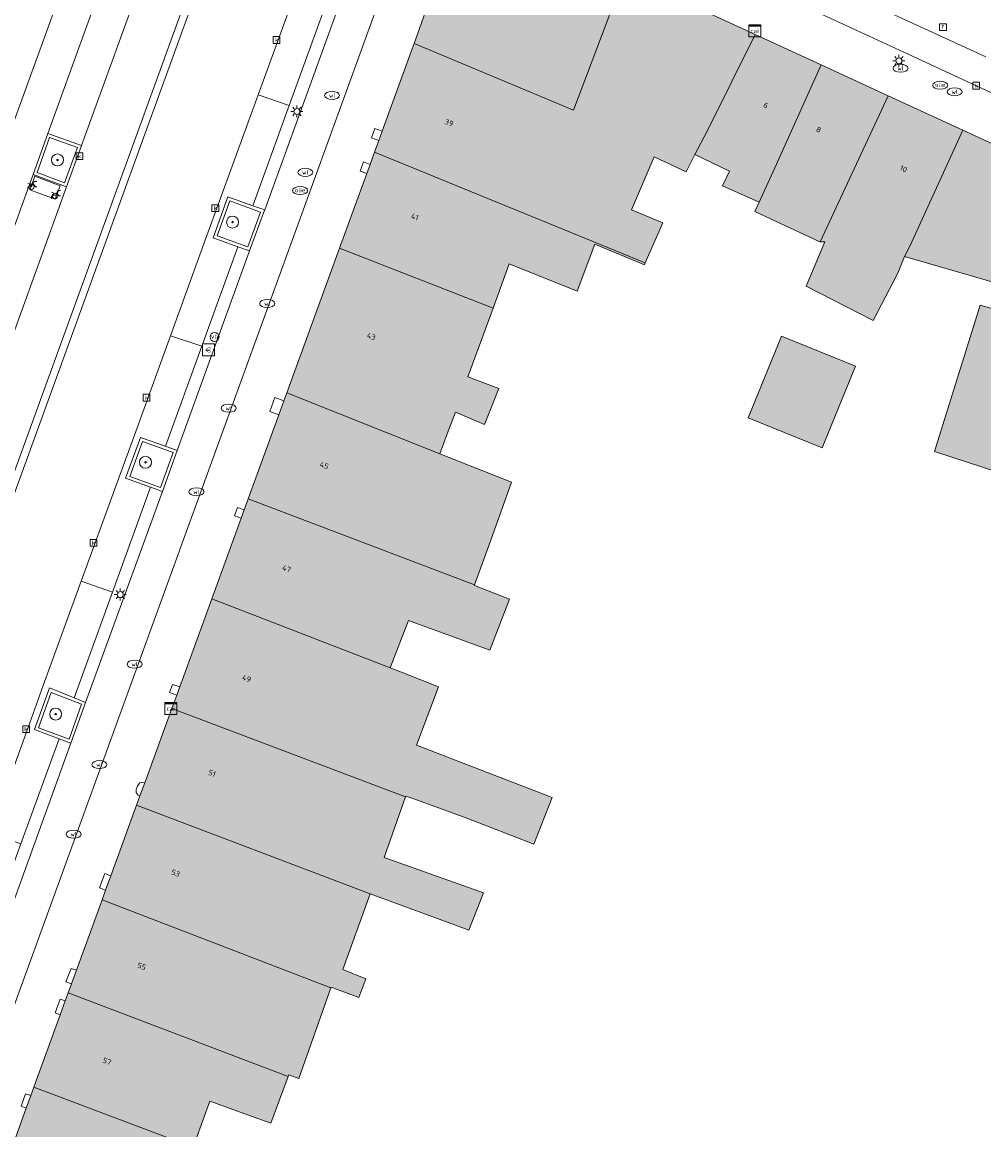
# Model space of a CAD drawing. Header units: metres. Extents: x 196496 to 197479, y 355250 to 356324.
# Tile 96 of 119: x 197211 to 197275, y 355725 to 355798. Entities that reach past the tile are written whole.
import ezdxf
from ezdxf.enums import TextEntityAlignment as Align

# ---------------------------------------------------------------- set-up
doc = ezdxf.new("R2010")
doc.units = ezdxf.units.M
doc.layers.get('0').update_dxf_attribs({"lineweight": 9})
for name, color, linetype, lineweight in [('B-WE-GR-BOOM-S', 251, 'Continuous', 9), ('B-WE-IE-MEUBILAIR_WEGMEUBILAIR-GV', 251, 'Continuous', 9), ('B-WE-IE-MEUBILAIR_WEGMEUBILAIR-S', 251, 'Continuous', 9), ('B-WE-KL-BRANDSTOF_PUT-S', 251, 'Continuous', 9), ('B-WE-KL-DATA-S', 251, 'Continuous', 9), ('B-WE-KL-ET_LS_OV_LICHTMAST-S', 251, 'Continuous', 9), ('B-WE-KL-WATER-S', 251, 'Continuous', 9), ('B-WE-OG-BEBOUWING-GV', 251, 'Continuous', 9), ('B-WE-OG-BEBOUWING_HUISNUMMER-T35', 90, 'Continuous', 9), ('B-WE-OG-TERREIN_ERF-GV', 251, 'Continuous', 9), ('B-WE-RI-GWA_KOLK-S', 251, 'Continuous', 9), ('B-WE-RI-GWA_RIOOLPUT-S', 251, 'Continuous', 9), ('B-WE-VH-ONVERHARD-GV', 251, 'Continuous', 9), ('B-WE-VH-VERHARDING_ASFALT-GV', 251, 'Continuous', 9), ('B-WE-VH-VERHARDING_BETON-GV', 251, 'Continuous', 9), ('B-WE-VH-VERHARDING_BETONSTRAATSTEEN-GV', 251, 'Continuous', 9), ('B-WE-VH-VERHARDING_OPEN-GV', 251, 'Continuous', 9), ('B-WE-VH-VERHARDING_SIERBESTRATING-GV', 251, 'Continuous', 9), ('B-WE-VH-VERHARDING_STRAATBAKSTEEN-GV', 251, 'Continuous', 9), ('B-WE-VH-VERHARDING_TEGEL-GV', 251, 'Continuous', 9)]:
    doc.layers.add(name, color=color, linetype=linetype, lineweight=lineweight)
doc.layers.add('X-XX-AL-PRESENTATIE_GEBOUW3-V', color=7, linetype='Continuous', lineweight=9, true_color=0xebe1d6)
doc.styles.add('NLCS-ISO', font='NLCS-ISO.ttf')
doc.styles.add('NLCS-ISO-ANNOTATIEF-T35', font='NLCS-ISO.ttf', dxfattribs={"height": 3.5})

# ---------------------------------------------------------------- blocks, each defined once
blk = doc.blocks.new('SKL-DATA_SIGNAAL_CAIKAST-SO')
at = {"color": 0, "linetype": 'ByBlock', "lineweight": 18}
for points in [[(-2, 2), (2, 2), (2, 1.68), (-2, 1.68)], [(-2, 1.52), (2, 1.52), (2, -2), (-2, -2)]]:
    blk.add_lwpolyline(points, close=True, dxfattribs=at)
at = {"color": 0, "linetype": 'ByBlock', "lineweight": 18, "style": 'NLCS-ISO'}
blk.add_text('cai', height=1.5, dxfattribs=at).set_placement((0, 0), align=Align.MIDDLE_CENTER)
blk = doc.blocks.new('SKL-ET_OV_LICHTMAST-SO')
at = {"color": 0, "linetype": 'ByBlock', "lineweight": 18}
for points in [[(-1.25, 0), (-2, 0)], [(-1.41, 1.41), (-0.88, 0.88)], [(0, 2), (0, 1.25)], [(0.88, 0.88), (1.41, 1.41)], [(2, 0), (1.25, 0)], [(-1.41, -1.41), (-0.88, -0.88)], [(0, -1.25), (0, -2)], [(0.88, -0.88), (1.41, -1.41)]]:
    blk.add_lwpolyline(points, dxfattribs=at)
blk.add_circle((0, 0), 1, dxfattribs=at)
blk = doc.blocks.new('SIE-WEG_PAAL_VERKEERSBORD-SO')
at = {"color": 0, "linetype": 'ByBlock', "lineweight": 18}
blk.add_circle((0, 0), 1.5, dxfattribs=at)
at = {"color": 0, "linetype": 'ByBlock', "lineweight": 18, "style": 'NLCS-ISO'}
blk.add_text('vb', height=1.5, dxfattribs=at).set_placement((0, 0.13), align=Align.MIDDLE_CENTER)
blk = doc.blocks.new('SKL-WATER_WATERLEIDINGPUT-SO')
at = {"color": 0, "linetype": 'ByBlock', "lineweight": 18}
blk.add_ellipse((0, 0), major_axis=(2.5, 0), ratio=0.54, dxfattribs=at)
at = {"color": 0, "linetype": 'ByBlock', "lineweight": 18, "style": 'NLCS-ISO'}
blk.add_text('wl', height=1.5, dxfattribs=at).set_placement((0, 0), align=Align.MIDDLE_CENTER)
blk = doc.blocks.new('SRI-KOLK-SO')
at = {"color": 0, "linetype": 'ByBlock', "lineweight": 18}
blk.add_lwpolyline([(-1.125, -1.125), (1.125, -1.125), (1.125, 1.125), (-1.125, 1.125)], close=True, dxfattribs=at)
at = {"color": 0, "linetype": 'ByBlock', "lineweight": 18, "style": 'NLCS-ISO'}
blk.add_text('k', height=1.5, dxfattribs=at).set_placement((0, 0), align=Align.MIDDLE_CENTER)
blk = doc.blocks.new('SRI-PUT_INSPECTIEPUT_RIOOLPUT-SO')
at = {"color": 0, "linetype": 'ByBlock', "lineweight": 18}
blk.add_lwpolyline([(-1.12, -1.12), (1.12, -1.12), (1.12, 1.12), (-1.12, 1.12)], close=True, dxfattribs=at)
at = {"color": 0, "linetype": 'ByBlock', "lineweight": 18, "style": 'NLCS-ISO'}
blk.add_text('r', height=1.5, dxfattribs=at).set_placement((0, 0.28), align=Align.MIDDLE_CENTER)
blk = doc.blocks.new('SKL-BENZINEPUT_OLIEPUT-SO')
at = {"color": 0, "linetype": 'ByBlock', "lineweight": 18}
blk.add_ellipse((0, 0), major_axis=(2.5, 0), ratio=0.54, dxfattribs=at)
at = {"color": 0, "linetype": 'ByBlock', "lineweight": 18, "style": 'NLCS-ISO'}
blk.add_text('olie', height=1.5, dxfattribs=at).set_placement((0, 0.16), align=Align.MIDDLE_CENTER)
blk = doc.blocks.new('SIE-WEG_FIETSENREK-SO')
at = {"color": 0, "linetype": 'ByBlock', "lineweight": 18}
for points in [[(-1.5, -1.35), (-1.5, -0.54), (-0.73, -0.28), (-0.73, 0.53), (-1.5, 0.79)], [(-0.3, -0.45), (0.6, 1.35), (1.5, 1.35)], [(1.05, -0.45), (0.21, 0.58)], [(1.05, -0.45), (1.5, -0.45)]]:
    blk.add_lwpolyline(points, dxfattribs=at)
blk.add_circle((-0.3, -0.45), 0.9, dxfattribs=at)
blk = doc.blocks.new('SIE-WEG_BETAALAUTOMAAT-SO')
at = {"color": 0, "linetype": 'ByBlock', "lineweight": 18}
blk.add_lwpolyline([(-2, -2), (2, -2), (2, 2), (-2, 2)], close=True, dxfattribs=at)
at = {"color": 0, "linetype": 'ByBlock', "lineweight": 18, "style": 'NLCS-ISO'}
blk.add_text('€', height=1.5, dxfattribs=at).set_placement((0, 0), align=Align.MIDDLE_CENTER)
blk = doc.blocks.new('SGR-BOOM_01-SO')
at = {"linetype": 'ByBlock', "lineweight": 18}
h = blk.add_hatch(color=0, dxfattribs=at)
h.dxf.hatch_style = 1
edge = h.paths.add_edge_path()
edge.add_arc((0, 0), 0.25, 0, 360)
at = {"color": 0, "linetype": 'ByBlock', "lineweight": 18}
for radius in [2, 0.25]:
    blk.add_circle((0, 0), radius, dxfattribs=at)

msp = doc.modelspace()

# ---------------------------------------------------------------- hatches: boundary and pattern name
at = {"layer": 'X-XX-AL-PRESENTATIE_GEBOUW3-V'}
for points in [[(197237.467, 355797.037), (197248.091, 355792.594), (197251.512, 355801.658), (197242.637, 355805.75), (197240.181, 355804.711)], [(197235.113, 355790.573), (197234.828, 355789.792), (197252.883, 355782.407), (197254.042, 355785.074), (197251.954, 355785.945), (197253.482, 355789.485), (197255.597, 355788.486), (197256.193, 355789.635), (197257, 355791.189), (197260.212, 355797.647), (197251.512, 355801.658), (197248.091, 355792.594), (197237.467, 355797.037), (197237.275, 355796.506), (197235.339, 355791.194)], [(197257, 355791.189), (197256.193, 355789.635), (197258.502, 355788.533), (197258.032, 355787.556), (197260.468, 355786.454), (197261.637, 355788.987), (197264.605, 355795.622), (197260.212, 355797.647)], [(197261.637, 355788.987), (197260.468, 355786.454), (197260.175, 355785.845), (197264.528, 355783.803), (197264.55, 355783.803), (197269.083, 355793.557), (197264.605, 355795.622)], [(197270.159, 355782.83), (197270.535, 355783.572), (197274.048, 355791.268), (197269.083, 355793.557), (197264.55, 355783.803), (197264.843, 355783.803), (197263.61, 355780.868), (197268.086, 355778.563), (197269.715, 355781.727)], [(197270.159, 355782.83), (197278.138, 355780.519), (197277.653, 355778.869), (197275.204, 355779.597), (197272.177, 355769.836), (197277.475, 355768.094), (197279.986, 355775.756), (197280.576, 355777.631), (197280.656, 355777.609), (197283.55, 355786.887), (197274.048, 355791.268), (197270.535, 355783.572)], [(197234.529, 355788.973), (197234.309, 355788.369), (197232.494, 355783.389), (197242.728, 355779.396), (197243.804, 355782.357), (197248.331, 355780.516), (197249.508, 355783.663), (197252.827, 355782.278), (197252.883, 355782.407), (197234.828, 355789.792)], [(197239.186, 355769.684), (197239.668, 355771.002), (197240.218, 355772.448), (197242.155, 355771.635), (197243.107, 355774.041), (197241.058, 355774.803), (197242.728, 355779.396), (197232.494, 355783.389), (197228.979, 355773.744)], [(197266.897, 355775.515), (197261.967, 355777.522), (197259.75, 355772.075), (197264.679, 355770.068)], [(197228.784, 355773.21), (197228.448, 355772.287), (197226.404, 355766.68), (197241.501, 355760.937), (197242.573, 355763.92), (197243.969, 355767.782), (197239.186, 355769.684), (197228.979, 355773.744)], [(197223.975, 355760.014), (197235.879, 355755.406), (197237.1, 355758.556), (197242.516, 355756.587), (197243.822, 355759.995), (197241.488, 355760.902), (197241.501, 355760.937), (197226.404, 355766.68), (197226.133, 355765.936), (197225.932, 355765.384)], [(197221.834, 355754.138), (197221.632, 355753.584), (197221.309, 355752.698), (197236.898, 355746.817), (197236.908, 355746.847), (197237.374, 355746.694), (197238.185, 355746.402), (197240.987, 355745.391), (197245.457, 355743.662), (197246.674, 355746.757), (197237.624, 355750.264), (197239.082, 355754.154), (197236.726, 355755.076), (197235.879, 355755.406), (197223.975, 355760.014)], [(197219.502, 355747.741), (197219.186, 355746.873), (197218.956, 355746.243), (197234.538, 355740.353), (197240.822, 355738.02), (197241.104, 355737.92), (197242.085, 355740.419), (197235.467, 355742.775), (197236.898, 355746.817), (197221.309, 355752.698)], [(197231.911, 355734.084), (197231.925, 355734.123), (197233.777, 355733.429), (197234.236, 355734.677), (197232.712, 355735.295), (197234.538, 355740.353), (197218.956, 355746.243), (197217.244, 355741.546), (197216.893, 355740.584), (197216.66, 355739.944)], [(197214.398, 355733.738), (197229.071, 355728.154), (197229.113, 355728.265), (197229.781, 355728.036), (197231.911, 355734.084), (197216.66, 355739.944), (197214.95, 355735.251), (197214.616, 355734.335)], [(197226.43, 355725.592), (197227.902, 355725.052), (197229.071, 355728.154), (197214.398, 355733.738), (197214.202, 355733.201), (197213.868, 355732.285), (197212.106, 355727.449), (197225.842, 355722.281), (197226.055, 355722.831), (197222.91, 355723.951), (197223.843, 355726.518)], [(197209.838, 355721.224), (197223.341, 355716.266), (197223.456, 355716.608), (197220.55, 355717.558), (197221.546, 355720.176), (197224.598, 355719.07), (197225.842, 355722.281), (197212.106, 355727.449), (197211.904, 355726.895), (197211.596, 355726.048)]]:
    msp.add_hatch(color=256, dxfattribs=at).paths.add_polyline_path(points)

# ---------------------------------------------------------------- linework, layer by layer
at = {"layer": 'B-WE-IE-MEUBILAIR_WEGMEUBILAIR-GV', "flags": 128}
for points in [[(197215.018, 355790.1), (197213.16, 355790.77), (197212.32, 355788.44), (197214.162, 355787.754)], [(197226.386, 355783.48), (197227.227, 355785.802), (197225.179, 355786.549), (197224.335, 355784.213)], [(197221.406, 355769.763), (197219.353, 355770.512), (197218.513, 355768.17), (197220.55, 355767.444)], [(197215.296, 355752.995), (197213.269, 355753.771), (197212.423, 355751.421), (197214.453, 355750.657)]]:
    msp.add_lwpolyline(points, close=True, dxfattribs=at)
at = {"layer": 'B-WE-OG-BEBOUWING-GV', "flags": 128}
for points in [[(197237.467, 355797.037), (197248.091, 355792.594), (197251.512, 355801.658), (197242.637, 355805.75), (197240.181, 355804.711)], [(197235.113, 355790.573), (197234.828, 355789.792), (197252.883, 355782.407), (197254.042, 355785.074), (197251.954, 355785.945), (197253.482, 355789.485), (197255.597, 355788.486), (197256.193, 355789.635), (197257, 355791.189), (197260.212, 355797.647), (197251.512, 355801.658), (197248.091, 355792.594), (197237.467, 355797.037), (197237.275, 355796.506), (197235.339, 355791.194)], [(197257, 355791.189), (197256.193, 355789.635), (197258.502, 355788.533), (197258.032, 355787.556), (197260.468, 355786.454), (197261.637, 355788.987), (197264.605, 355795.622), (197260.212, 355797.647)], [(197261.637, 355788.987), (197260.468, 355786.454), (197260.175, 355785.845), (197264.528, 355783.803), (197264.55, 355783.803), (197269.083, 355793.557), (197264.605, 355795.622)], [(197270.159, 355782.83), (197270.535, 355783.572), (197274.048, 355791.268), (197269.083, 355793.557), (197264.55, 355783.803), (197264.843, 355783.803), (197263.61, 355780.868), (197268.086, 355778.563), (197269.715, 355781.727)], [(197270.159, 355782.83), (197278.138, 355780.519), (197277.653, 355778.869), (197275.204, 355779.597), (197272.177, 355769.836), (197277.475, 355768.094), (197279.986, 355775.756), (197280.576, 355777.631), (197280.656, 355777.609), (197283.55, 355786.887), (197274.048, 355791.268), (197270.535, 355783.572)], [(197234.529, 355788.973), (197234.309, 355788.369), (197232.494, 355783.389), (197242.728, 355779.396), (197243.804, 355782.357), (197248.331, 355780.516), (197249.508, 355783.663), (197252.827, 355782.278), (197252.883, 355782.407), (197234.828, 355789.792)], [(197239.186, 355769.684), (197239.668, 355771.002), (197240.218, 355772.448), (197242.155, 355771.635), (197243.107, 355774.041), (197241.058, 355774.803), (197242.728, 355779.396), (197232.494, 355783.389), (197228.979, 355773.744)], [(197266.897, 355775.515), (197261.967, 355777.522), (197259.75, 355772.075), (197264.679, 355770.068)], [(197228.784, 355773.21), (197228.448, 355772.287), (197226.404, 355766.68), (197241.501, 355760.937), (197242.573, 355763.92), (197243.969, 355767.782), (197239.186, 355769.684), (197228.979, 355773.744)], [(197223.975, 355760.014), (197235.879, 355755.406), (197237.1, 355758.556), (197242.516, 355756.587), (197243.822, 355759.995), (197241.488, 355760.902), (197241.501, 355760.937), (197226.404, 355766.68), (197226.133, 355765.936), (197225.932, 355765.384)], [(197221.834, 355754.138), (197221.632, 355753.584), (197221.309, 355752.698), (197236.898, 355746.817), (197236.908, 355746.847), (197237.374, 355746.694), (197238.185, 355746.402), (197240.987, 355745.391), (197245.457, 355743.662), (197246.674, 355746.757), (197237.624, 355750.264), (197239.082, 355754.154), (197236.726, 355755.076), (197235.879, 355755.406), (197223.975, 355760.014)], [(197219.502, 355747.741), (197219.186, 355746.873), (197218.956, 355746.243), (197234.538, 355740.353), (197240.822, 355738.02), (197241.104, 355737.92), (197242.085, 355740.419), (197235.467, 355742.775), (197236.898, 355746.817), (197221.309, 355752.698)], [(197231.911, 355734.084), (197231.925, 355734.123), (197233.777, 355733.429), (197234.236, 355734.677), (197232.712, 355735.295), (197234.538, 355740.353), (197218.956, 355746.243), (197217.244, 355741.546), (197216.893, 355740.584), (197216.66, 355739.944)], [(197214.398, 355733.738), (197229.071, 355728.154), (197229.113, 355728.265), (197229.781, 355728.036), (197231.911, 355734.084), (197216.66, 355739.944), (197214.95, 355735.251), (197214.616, 355734.335)], [(197226.43, 355725.592), (197227.902, 355725.052), (197229.071, 355728.154), (197214.398, 355733.738), (197214.202, 355733.201), (197213.868, 355732.285), (197212.106, 355727.449), (197225.842, 355722.281), (197226.055, 355722.831), (197222.91, 355723.951), (197223.843, 355726.518)], [(197209.838, 355721.224), (197223.341, 355716.266), (197223.456, 355716.608), (197220.55, 355717.558), (197221.546, 355720.176), (197224.598, 355719.07), (197225.842, 355722.281), (197212.106, 355727.449), (197211.904, 355726.895), (197211.596, 355726.048)]]:
    msp.add_lwpolyline(points, close=True, dxfattribs=at)
at = {"layer": 'B-WE-OG-TERREIN_ERF-GV', "flags": 128}
for points in [[(197278.138, 355780.519), (197270.159, 355782.83), (197269.715, 355781.727), (197268.086, 355778.563), (197263.61, 355780.868), (197264.843, 355783.803), (197264.55, 355783.803), (197264.528, 355783.803), (197260.175, 355785.845), (197260.468, 355786.454), (197258.032, 355787.556), (197258.502, 355788.533), (197256.193, 355789.635), (197255.597, 355788.486), (197253.482, 355789.485), (197251.954, 355785.945), (197254.042, 355785.074), (197252.883, 355782.407), (197252.827, 355782.278), (197249.508, 355783.663), (197248.331, 355780.516), (197243.804, 355782.357), (197242.728, 355779.396), (197241.058, 355774.803), (197243.107, 355774.041), (197242.155, 355771.635), (197240.218, 355772.448), (197239.668, 355771.002), (197239.186, 355769.684), (197243.969, 355767.782), (197242.573, 355763.92), (197241.501, 355760.937), (197241.488, 355760.902), (197243.822, 355759.995), (197242.516, 355756.587), (197237.1, 355758.556), (197235.879, 355755.406), (197236.726, 355755.076), (197239.082, 355754.154), (197237.624, 355750.264), (197246.674, 355746.757), (197245.457, 355743.662), (197240.987, 355745.391), (197238.185, 355746.402), (197237.374, 355746.694), (197236.908, 355746.847), (197236.898, 355746.817), (197235.467, 355742.775), (197242.085, 355740.419), (197241.104, 355737.92), (197240.822, 355738.02), (197234.538, 355740.353), (197232.712, 355735.295), (197234.236, 355734.677), (197233.777, 355733.429), (197231.925, 355734.123), (197231.911, 355734.084), (197229.781, 355728.036), (197229.113, 355728.265), (197229.071, 355728.154), (197227.902, 355725.052), (197226.43, 355725.592), (197223.843, 355726.518), (197222.91, 355723.951)], [(197277.475, 355768.094), (197272.177, 355769.836), (197275.204, 355779.597), (197277.653, 355778.869)]]:
    msp.add_lwpolyline(points, dxfattribs=at)
msp.add_lwpolyline([(197266.897, 355775.515), (197264.679, 355770.068), (197259.75, 355772.075), (197261.967, 355777.522)], close=True, dxfattribs=at)
at = {"layer": 'B-WE-VH-ONVERHARD-GV', "flags": 128}
for points in [[(197215.018, 355790.1), (197213.16, 355790.77), (197212.32, 355788.44), (197214.162, 355787.754)], [(197226.386, 355783.48), (197227.227, 355785.802), (197225.179, 355786.549), (197224.335, 355784.213)], [(197221.406, 355769.763), (197219.353, 355770.512), (197218.513, 355768.17), (197220.55, 355767.444)], [(197215.296, 355752.995), (197213.269, 355753.771), (197212.423, 355751.421), (197214.453, 355750.657)]]:
    msp.add_lwpolyline(points, close=True, dxfattribs=at)
at = {"layer": 'B-WE-VH-VERHARDING_ASFALT-GV', "flags": 128}
for points in [[(197292.4, 355794.974), (197253.39, 355812.956), (197247.162, 355815.834), (197245.211, 355816.736), (197244.573, 355817.026), (197243.512, 355817.508), (197242.235, 355818.241), (197241.892, 355818.53), (197239.585, 355812.134), (197240.786, 355811.961), (197242.317, 355811.451), (197242.618, 355811.313), (197244.769, 355810.328), (197245.49, 355810.016), (197252.095, 355806.972), (197256.282, 355805.042), (197261.715, 355802.538), (197266.08, 355800.526), (197271.531, 355798.013), (197275.599, 355796.138)], [(197226.231, 355809.506), (197201.68, 355741.945), (197200.963, 355740.047), (197200.172, 355738.209), (197199.297, 355736.388), (197198.311, 355734.61), (197197.213, 355732.864), (197196.011, 355731.243), (197195.089, 355730.015), (197193.893, 355728.447), (197191.919, 355725.986), (197191.569, 355725.592), (197198.461, 355719.705)], [(197200.582, 355724.596), (197201.284, 355725.915), (197202.632, 355728.283), (197203.498, 355729.835), (197204.17, 355731.198), (197204.788, 355732.532), (197205.511, 355734.392), (197205.709, 355734.903), (197206.509, 355737.101), (197209.173, 355744.422), (197211.725, 355751.44), (197212.738, 355754.225), (197215.269, 355761.183), (197217.821, 355768.2), (197218.811, 355770.922), (197221.223, 355777.553), (197223.651, 355784.228), (197224.646, 355786.961), (197227.068, 355793.62), (197229.468, 355800.218)]]:
    msp.add_lwpolyline(points, dxfattribs=at)
at = {"layer": 'B-WE-VH-VERHARDING_BETON-GV', "flags": 128}
for points in [[(197201.123, 355741.878), (197228.591, 355817.507)], [(197220.027, 355803.289), (197215.287, 355790.233), (197214.287, 355787.477), (197209.485, 355774.251)]]:
    msp.add_lwpolyline(points, dxfattribs=at)
at = {"layer": 'B-WE-VH-VERHARDING_BETONSTRAATSTEEN-GV', "flags": 128}
for points in [[(197221.113, 355820.317), (197194.386, 355746.77)], [(197206.348, 355720.707), (197239.585, 355812.134), (197239.416, 355812.158), (197237.918, 355812.056), (197236.965, 355811.842), (197236.921, 355811.826), (197236.068, 355811.508), (197236.455, 355811.389), (197236.588, 355811.031), (197233.317, 355801.947), (197232.333, 355799.236), (197227.5, 355785.939), (197227.497, 355785.932), (197226.499, 355783.208), (197221.666, 355769.898), (197220.679, 355767.173), (197215.561, 355753.11), (197214.573, 355750.39), (197209.362, 355736.046), (197208.385, 355733.32), (197203.819, 355720.782)], [(197207.239, 355775.067), (197212.061, 355788.313), (197213.037, 355791.039), (197217.784, 355804.131)]]:
    msp.add_lwpolyline(points, dxfattribs=at)
for points in [[(197215.287, 355790.233), (197213.037, 355791.039), (197212.061, 355788.313), (197214.287, 355787.477)], [(197215.018, 355790.1), (197214.162, 355787.754), (197212.32, 355788.44), (197213.16, 355790.77)], [(197212.169, 355788.183), (197211.847, 355787.276), (197213.534, 355786.657), (197213.863, 355787.557)], [(197226.717, 355786.219), (197225.048, 355786.815), (197224.058, 355784.08), (197225.718, 355783.475), (197226.499, 355783.208), (197227.497, 355785.932), (197227.5, 355785.939)], [(197226.386, 355783.48), (197224.335, 355784.213), (197225.179, 355786.549), (197227.227, 355785.802)], [(197219.221, 355770.773), (197218.228, 355768.052), (197219.895, 355767.448), (197220.679, 355767.173), (197221.666, 355769.898), (197220.891, 355770.189)], [(197221.406, 355769.763), (197220.55, 355767.444), (197218.513, 355768.17), (197219.353, 355770.512)], [(197213.151, 355754.075), (197212.143, 355751.288), (197213.806, 355750.669), (197214.573, 355750.39), (197215.561, 355753.11), (197214.792, 355753.418)], [(197215.296, 355752.995), (197214.453, 355750.657), (197212.423, 355751.421), (197213.269, 355753.771)]]:
    msp.add_lwpolyline(points, close=True, dxfattribs=at)
at = {"layer": 'B-WE-VH-VERHARDING_OPEN-GV', "flags": 128}
for points in [[(197235.113, 355790.573), (197235.339, 355791.194), (197234.849, 355791.363), (197234.617, 355790.749)], [(197234.309, 355788.369), (197234.529, 355788.973), (197234.096, 355789.145), (197233.874, 355788.533)], [(197228.448, 355772.287), (197228.784, 355773.21), (197228.171, 355773.437), (197227.84, 355772.5)], [(197225.932, 355765.384), (197226.133, 355765.936), (197225.682, 355766.093), (197225.495, 355765.554)], [(197221.632, 355753.584), (197221.834, 355754.138), (197221.35, 355754.306), (197221.145, 355753.759)], [(197219.186, 355746.873), (197219.502, 355747.741), (197219.356, 355747.794), (197219.176, 355747.748), (197219.022, 355747.533), (197218.937, 355747.299), (197218.931, 355747.099), (197219.056, 355746.917)], [(197217.244, 355741.546), (197216.847, 355741.705), (197216.494, 355740.743), (197216.893, 355740.584)], [(197214.616, 355734.335), (197214.95, 355735.251), (197214.599, 355735.374), (197214.251, 355734.481)], [(197214.202, 355733.201), (197213.852, 355733.313), (197213.52, 355732.403), (197213.868, 355732.285)], [(197211.596, 355726.048), (197211.904, 355726.895), (197211.555, 355727.018), (197211.261, 355726.176)]]:
    msp.add_lwpolyline(points, close=True, dxfattribs=at)
at = {"layer": 'B-WE-VH-VERHARDING_SIERBESTRATING-GV', "flags": 128}
for points in [[(197221.223, 355777.553), (197223.314, 355776.859), (197225.718, 355783.475), (197224.058, 355784.08), (197225.048, 355786.815), (197226.717, 355786.219), (197229.142, 355792.899), (197227.068, 355793.62), (197224.646, 355786.961), (197223.651, 355784.228)], [(197218.228, 355768.052), (197219.221, 355770.773), (197220.891, 355770.189), (197223.314, 355776.859), (197221.223, 355777.553), (197218.811, 355770.922), (197217.821, 355768.2), (197215.269, 355761.183), (197217.35, 355760.45), (197219.895, 355767.448)], [(197212.143, 355751.288), (197213.151, 355754.075), (197214.792, 355753.418), (197217.35, 355760.45), (197215.269, 355761.183), (197212.738, 355754.225), (197211.725, 355751.44), (197209.173, 355744.422), (197211.25, 355743.683), (197213.806, 355750.669)]]:
    msp.add_lwpolyline(points, close=True, dxfattribs=at)
at = {"layer": 'B-WE-VH-VERHARDING_STRAATBAKSTEEN-GV', "flags": 128}
for points in [[(197194.386, 355746.77), (197221.113, 355820.317)], [(197239.585, 355812.134), (197206.348, 355720.707)], [(197275.599, 355796.138), (197271.531, 355798.013), (197266.08, 355800.526), (197261.715, 355802.538), (197256.282, 355805.042), (197252.095, 355806.972), (197245.49, 355810.016), (197245.729, 355809.809), (197245.887, 355809.535), (197246.603, 355807.612), (197246.801, 355807.291), (197247.106, 355807.07), (197251.288, 355805.141), (197255.432, 355803.229), (197260.884, 355800.713), (197265.213, 355798.716), (197270.692, 355796.188), (197274.756, 355794.314), (197280.212, 355791.796)], [(197209.838, 355721.224), (197211.596, 355726.048), (197211.261, 355726.176), (197211.555, 355727.018), (197211.904, 355726.895), (197212.106, 355727.449), (197213.868, 355732.285), (197213.52, 355732.403), (197213.852, 355733.313), (197214.202, 355733.201), (197214.398, 355733.738), (197214.616, 355734.335), (197214.251, 355734.481), (197214.599, 355735.374), (197214.95, 355735.251), (197216.66, 355739.944), (197216.893, 355740.584), (197216.494, 355740.743), (197216.847, 355741.705), (197217.244, 355741.546), (197218.956, 355746.243), (197219.186, 355746.873), (197219.056, 355746.917), (197218.931, 355747.099), (197218.937, 355747.299), (197219.022, 355747.533), (197219.176, 355747.748), (197219.356, 355747.794), (197219.502, 355747.741), (197221.309, 355752.698), (197221.632, 355753.584), (197221.145, 355753.759), (197221.35, 355754.306), (197221.834, 355754.138), (197223.975, 355760.014), (197225.932, 355765.384), (197225.495, 355765.554), (197225.682, 355766.093), (197226.133, 355765.936), (197226.404, 355766.68), (197228.448, 355772.287), (197227.84, 355772.5), (197228.171, 355773.437), (197228.784, 355773.21), (197228.979, 355773.744), (197232.494, 355783.389), (197234.309, 355788.369), (197233.874, 355788.533), (197234.096, 355789.145), (197234.529, 355788.973), (197234.828, 355789.792), (197235.113, 355790.573), (197234.617, 355790.749), (197234.849, 355791.363), (197235.339, 355791.194), (197237.275, 355796.506), (197237.467, 355797.037), (197240.181, 355804.711)]]:
    msp.add_lwpolyline(points, dxfattribs=at)
for points in [[(197193.893, 355728.447), (197195.089, 355730.015), (197196.011, 355731.243), (197197.213, 355732.864), (197198.311, 355734.61), (197199.297, 355736.388), (197200.172, 355738.209), (197200.963, 355740.047), (197201.68, 355741.945), (197226.231, 355809.506), (197229.078, 355817.342), (197228.591, 355817.507), (197201.123, 355741.878), (197200.968, 355741.974), (197199.93, 355740.242), (197198.847, 355738.548), (197197.718, 355736.92), (197196.504, 355735.348), (197195.244, 355733.773), (197193.917, 355732.283), (197192.58, 355730.765), (197191.896, 355730.015), (197192.273, 355729.687)], [(197229.142, 355792.899), (197231.541, 355799.506), (197229.878, 355800.069), (197230.882, 355802.851), (197233.317, 355801.947), (197236.588, 355811.031), (197236.455, 355811.389), (197236.068, 355811.508), (197235.035, 355810.95), (197234.085, 355810.238), (197233.27, 355809.398), (197232.603, 355808.418), (197232.074, 355807.383), (197229.468, 355800.218), (197227.068, 355793.62)], [(197213.037, 355791.039), (197215.287, 355790.233), (197220.027, 355803.289), (197217.784, 355804.131)], [(197232.333, 355799.236), (197231.541, 355799.506), (197229.142, 355792.899), (197226.717, 355786.219), (197227.5, 355785.939)], [(197212.061, 355788.313), (197207.239, 355775.067), (197209.485, 355774.251), (197214.287, 355787.477)], [(197212.169, 355788.183), (197213.863, 355787.557), (197213.534, 355786.657), (197211.847, 355787.276)], [(197221.666, 355769.898), (197226.499, 355783.208), (197225.718, 355783.475), (197223.314, 355776.859), (197220.891, 355770.189)], [(197214.792, 355753.418), (197215.561, 355753.11), (197220.679, 355767.173), (197219.895, 355767.448), (197217.35, 355760.45)], [(197211.25, 355743.683), (197208.569, 355736.357), (197209.362, 355736.046), (197214.573, 355750.39), (197213.806, 355750.669)]]:
    msp.add_lwpolyline(points, close=True, dxfattribs=at)
at = {"layer": 'B-WE-VH-VERHARDING_TEGEL-GV', "flags": 128}
msp.add_lwpolyline([(197280.212, 355791.796), (197274.756, 355794.314), (197270.692, 355796.188), (197265.213, 355798.716), (197260.884, 355800.713), (197255.432, 355803.229), (197251.288, 355805.141), (197247.106, 355807.07), (197246.801, 355807.291), (197246.603, 355807.612), (197245.887, 355809.535), (197245.729, 355809.809), (197245.49, 355810.016), (197244.769, 355810.328), (197242.637, 355805.75), (197251.512, 355801.658), (197260.212, 355797.647), (197264.605, 355795.622), (197269.083, 355793.557), (197274.048, 355791.268), (197283.55, 355786.887)], dxfattribs=at)

# ---------------------------------------------------------------- block references
at = {"layer": 'B-WE-GR-BOOM-S', "xscale": 0.2, "yscale": 0.2, "zscale": 0.2}
for p in [(197213.687, 355789.271), (197225.357, 355785.127), (197219.553, 355769.115), (197213.563, 355752.326)]:
    msp.add_blockref('SGR-BOOM_01-SO', p, dxfattribs=at)
at = {"layer": 'B-WE-IE-MEUBILAIR_WEGMEUBILAIR-S', "xscale": 0.2, "yscale": 0.2, "zscale": 0.2}
for name, p in [('SIE-WEG_FIETSENREK-SO', (197212.012, 355787.576)), ('SIE-WEG_FIETSENREK-SO', (197213.584, 355786.961)), ('SIE-WEG_PAAL_VERKEERSBORD-SO', (197224.155, 355777.474)), ('SIE-WEG_BETAALAUTOMAAT-SO', (197223.758, 355776.605))]:
    msp.add_blockref(name, p, dxfattribs=at)
at = {"layer": 'B-WE-KL-BRANDSTOF_PUT-S', "xscale": 0.2, "yscale": 0.2, "zscale": 0.2}
for p in [(197272.546, 355794.253), (197229.862, 355787.233)]:
    msp.add_blockref('SKL-BENZINEPUT_OLIEPUT-SO', p, dxfattribs=at)
at = {"layer": 'B-WE-KL-DATA-S', "xscale": 0.2, "yscale": 0.2, "zscale": 0.2}
for p in [(197260.181, 355797.881), (197221.235, 355752.702)]:
    msp.add_blockref('SKL-DATA_SIGNAAL_CAIKAST-SO', p, dxfattribs=at)
at = {"layer": 'B-WE-KL-ET_LS_OV_LICHTMAST-S', "xscale": 0.2, "yscale": 0.2, "zscale": 0.2}
for p in [(197269.793, 355795.882), (197229.65, 355792.501), (197217.873, 355760.291)]:
    msp.add_blockref('SKL-ET_OV_LICHTMAST-SO', p, dxfattribs=at)
at = {"layer": 'B-WE-KL-WATER-S', "xscale": 0.2, "yscale": 0.2, "zscale": 0.2}
for p in [(197269.902, 355795.387), (197273.512, 355793.817), (197231.995, 355793.577), (197230.21, 355788.447), (197227.671, 355779.701), (197225.105, 355772.724), (197222.95, 355767.15), (197218.828, 355755.657), (197216.478, 355748.96), (197214.76, 355744.322)]:
    msp.add_blockref('SKL-WATER_WATERLEIDINGPUT-SO', p, dxfattribs=at)
at = {"layer": 'B-WE-RI-GWA_KOLK-S', "xscale": 0.2, "yscale": 0.2, "zscale": 0.2}
for p in [(197228.291, 355797.272), (197274.943, 355794.228), (197215.146, 355789.524), (197224.209, 355786.063), (197219.624, 355773.421), (197216.093, 355763.752), (197211.589, 355751.328)]:
    msp.add_blockref('SRI-KOLK-SO', p, dxfattribs=at)
at = {"layer": 'B-WE-RI-GWA_RIOOLPUT-S', "xscale": 0.2, "yscale": 0.2, "zscale": 0.2}
msp.add_blockref('SRI-PUT_INSPECTIEPUT_RIOOLPUT-SO', (197272.734, 355798.124), dxfattribs=at)

# ---------------------------------------------------------------- texts
at = {"layer": 'B-WE-OG-BEBOUWING_HUISNUMMER-T35', "style": 'NLCS-ISO-ANNOTATIEF-T35'}
for s, rotation, p in [('6', 335.3, (197260.92, 355792.916)), ('39', 340, (197239.804, 355791.763)), ('8', 335.2, (197264.437, 355791.295)), ('10', 335.2, (197270.097, 355788.685)), ('41', 340, (197237.514, 355785.481)), ('43', 340, (197234.61, 355777.513)), ('45', 340, (197231.474, 355768.908)), ('47', 340, (197228.963, 355762.018)), ('49', 340, (197226.298, 355754.704)), ('51', 340, (197223.993, 355748.381)), ('53', 340, (197221.566, 355741.724)), ('55', 340, (197219.302, 355735.51)), ('57', 340, (197216.993, 355729.177))]:
    msp.add_text(s, height=0.36, rotation=rotation, dxfattribs=at).set_placement(p, align=Align.MIDDLE)

doc.saveas('drawing.dxf')
